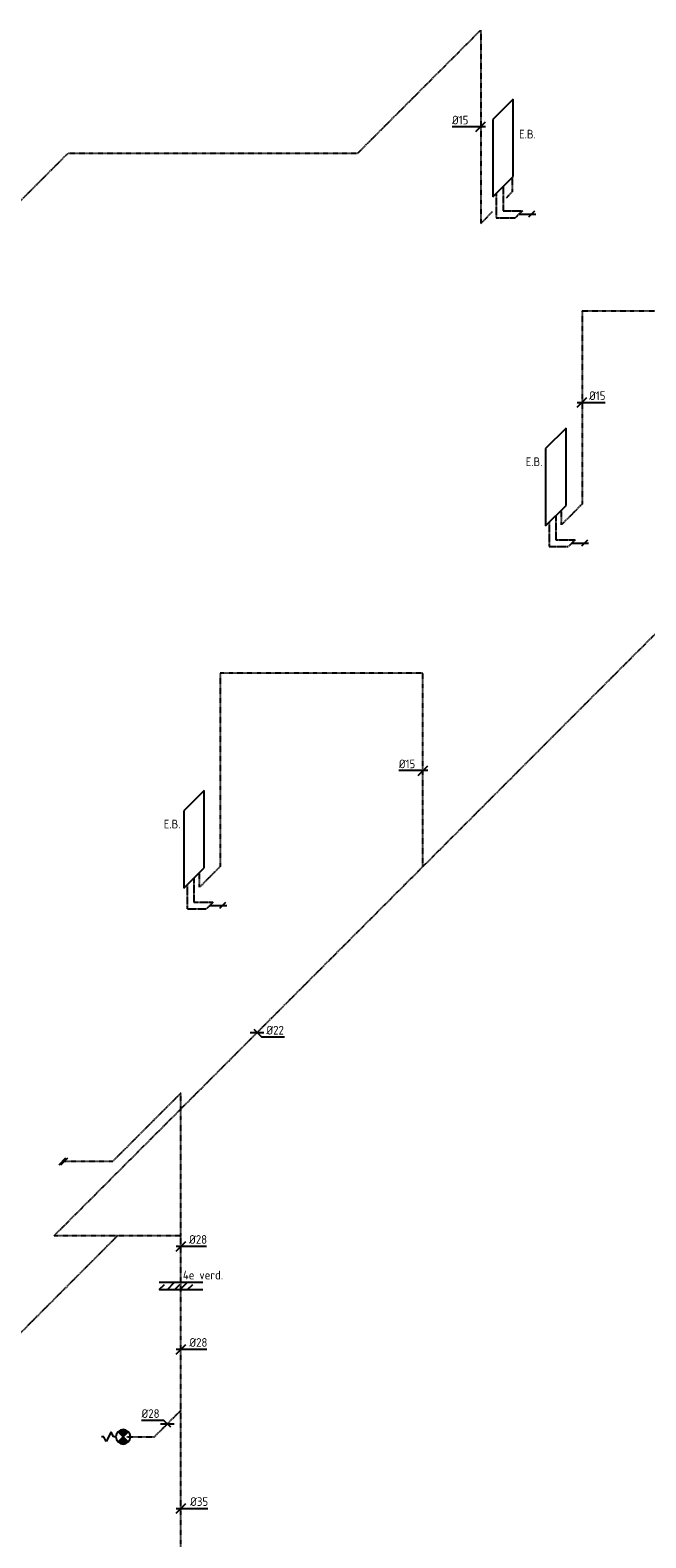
# Model space of a CAD drawing. Header units: millimetres. Extents: x 437 to 48624, y 626 to 41294.
# Tile 7 of 9: x 32695 to 39071, y 11179 to 26773. Entities that reach past the tile are written whole.
import ezdxf

# ---------------------------------------------------------------- set-up
doc = ezdxf.new("R2010")
doc.units = ezdxf.units.MM
doc.header["$MEASUREMENT"] = 0
doc.linetypes.add('2322109', pattern=[10, 5, -2, 1, -2])
doc.linetypes.add('2322110', pattern=[10, 5, -1, 1, -1, 1, -1])
for name, color, linetype in [('WL531---', 5, '2322109'), ('WL532---', 1, '2322110'), ('WL561---', 4, 'Continuous'), ('WM531---', 1, 'Continuous'), ('WT561---', 7, 'Continuous')]:
    doc.layers.add(name, color=color, linetype=linetype)
doc.styles.add('STABICAD-018', font='ISOCP.SHX', dxfattribs={"height": 1.8})

# ---------------------------------------------------------------- blocks, each defined once
blk = doc.blocks.new('PI_SYM064')
at = {"color": 0, "linetype": 'Continuous'}
for p, q in [((-1, 2.5), (1, 3.5)), ((0, 4), (0, 4.5)), ((1, 3.5), (0, 4)), ((1.06, -1.06), (-1.06, 1.06)), ((-1.06, -1.06), (1.06, 1.06)), ((0, 2), (-1, 2.5)), ((0, 1.5), (0, 2))]:
    blk.add_line(p, q, dxfattribs=at)
at = {"color": 0, "linetype": 'Continuous', "const_width": 1.5}
for points in [[(-0.53, 0.53, 0.414214), (-0.53, -0.53, 1)], [(0.53, 0.53, -0.414214), (0.53, -0.53, -1)]]:
    blk.add_lwpolyline(points, format="xyb", dxfattribs=at)
at = {"color": 0, "linetype": 'Continuous'}
blk.add_circle((0, 0), 1.5, dxfattribs=at)
blk = doc.blocks.new('*U110')
at = {"color": 0, "linetype": 'Continuous'}
for p, q in [((-50, -50), (50, 50)), ((-50, 0), (45, 0)), ((45, 0), (279, 0))]:
    blk.add_line(p, q, dxfattribs=at)
at = {"color": 0, "linetype": 'Continuous', "style": 'STABICAD-018'}
blk.add_text('%%c35', height=90, dxfattribs=at).set_placement((95, 25))
at = {"layer": 'WL561---', "color": 2, "style": 'STABICAD-018'}
blk.add_attdef('CODE', (56298, -26537), '', height=1.2, dxfattribs=at)
blk = doc.blocks.new('*U107')
at = {"color": 0, "linetype": 'Continuous'}
for p, q in [((-50, -50), (50, 50)), ((-50, 0), (37, 0)), ((37, 0), (267, 0))]:
    blk.add_line(p, q, dxfattribs=at)
at = {"color": 0, "linetype": 'Continuous', "style": 'STABICAD-018'}
blk.add_text('%%c28', height=90, dxfattribs=at).set_placement((87, 25))
at = {"layer": 'WL561---', "color": 2, "style": 'STABICAD-018'}
blk.add_attdef('CODE', (56298, -24891), '', height=1.2, dxfattribs=at)
blk = doc.blocks.new('*U108')
at = {"color": 0, "linetype": 'Continuous'}
for p, q in [((-50, -50), (50, 50)), ((-50, 0), (34, 0)), ((34, 0), (264, 0))]:
    blk.add_line(p, q, dxfattribs=at)
at = {"color": 0, "linetype": 'Continuous', "style": 'STABICAD-018'}
blk.add_text('%%c28', height=90, dxfattribs=at).set_placement((84, 25))
at = {"layer": 'WL561---', "color": 2, "style": 'STABICAD-018'}
blk.add_attdef('CODE', (56298, -23825), '', height=1.2, dxfattribs=at)
blk = doc.blocks.new('*U105')
at = {"color": 0, "linetype": 'Continuous'}
for p, q in [((-71, 0), (71, 0)), ((-35, 35), (46, -46)), ((46, -46), (282, -46))]:
    blk.add_line(p, q, dxfattribs=at)
at = {"color": 0, "linetype": 'Continuous', "style": 'STABICAD-018'}
blk.add_text('%%c22', height=90, dxfattribs=at).set_placement((96, -21))
at = {"layer": 'WL561---', "color": 2, "style": 'STABICAD-018'}
blk.add_attdef('CODE', (57087, -21615), '', height=1.2, dxfattribs=at)
blk = doc.blocks.new('*U104')
at = {"color": 0, "linetype": 'Continuous'}
for p, q in [((-33, 0), (-249, 0)), ((-50, -50), (50, 50)), ((50, 0), (-33, 0))]:
    blk.add_line(p, q, dxfattribs=at)
at = {"color": 0, "linetype": 'Continuous', "style": 'STABICAD-018'}
blk.add_text('%%c15', height=90, dxfattribs=at).set_placement((-249, 25))
at = {"layer": 'WL561---', "color": 2, "style": 'STABICAD-018'}
blk.add_attdef('CODE', (58804, -18907), '', height=1.2, dxfattribs=at)
blk = doc.blocks.new('*U111')
at = {"color": 0, "linetype": 'Continuous'}
for p, q in [((-50, -50), (50, 50)), ((-50, 0), (23, 0)), ((23, 0), (239, 0))]:
    blk.add_line(p, q, dxfattribs=at)
at = {"color": 0, "linetype": 'Continuous', "style": 'STABICAD-018'}
blk.add_text('%%c15', height=90, dxfattribs=at).set_placement((73, 25))
at = {"layer": 'WL561---', "color": 2, "style": 'STABICAD-018'}
blk.add_attdef('CODE', (60451, -15098), '', height=1.2, dxfattribs=at)
blk = doc.blocks.new('*U119')
at = {"color": 0, "linetype": 'Continuous'}
for p, q in [((-81, 0), (-297, 0)), ((50, 0), (-81, 0)), ((-50, -50), (50, 50))]:
    blk.add_line(p, q, dxfattribs=at)
at = {"color": 0, "linetype": 'Continuous', "style": 'STABICAD-018'}
blk.add_text('%%c15', height=90, dxfattribs=at).set_placement((-297, 25))
at = {"layer": 'WL561---', "color": 2, "style": 'STABICAD-018'}
blk.add_attdef('CODE', (59402, -12247), '', height=1.2, dxfattribs=at)
blk = doc.blocks.new('*U127')
at = {"color": 0, "linetype": 'Continuous'}
for p, q in [((-37, 37), (-267, 37)), ((-71, 0), (71, 0)), ((35, -35), (-37, 37))]:
    blk.add_line(p, q, dxfattribs=at)
at = {"color": 0, "linetype": 'Continuous', "style": 'STABICAD-018'}
blk.add_text('%%c28', height=90, dxfattribs=at).set_placement((-267, 62))
at = {"layer": 'WL561---', "color": 2, "style": 'STABICAD-018'}
blk.add_attdef('CODE', (56157, -25664), '', height=1.2, dxfattribs=at)

msp = doc.modelspace()

# ---------------------------------------------------------------- linework, layer by layer
for p, q in [((34031.7, 13822.8), (34481.7, 13822.8)), ((34031.7, 13747.8), (34084.6, 13800.6)), ((34031.7, 13747.8), (34481.7, 13747.8)), ((34116, 13747.8), (34191, 13822.8)), ((34193.3, 13747.8), (34246.1, 13800.6)), ((34248.9, 13747.8), (34323.9, 13822.8)), ((34325.2, 13747.8), (34378.1, 13800.6))]:
    msp.add_line(p, q)
at = {"layer": 'WL531---', "linetype": '2322109'}
for p, q in [((36087.6, 25500.6), (37360.4, 26773.4)), ((37360.4, 26773.4), (37360.4, 24773.4)), ((31814.8, 24227.8), (33087.6, 25500.6)), ((33087.6, 25500.6), (36087.6, 25500.6)), ((37689, 25102), (37689, 25252)), ((37627.2, 25040.2), (37689, 25102)), ((37360.4, 24773.4), (37485.8, 24898.8)), ((38409.8, 23870), (38409.8, 21870)), ((38409.8, 23870), (42318.4, 23870)), ((32943.8, 14304), (42368.4, 23728.6)), ((38409.8, 21870), (38197.7, 21657.9)), ((38197.7, 21657.9), (38197.7, 21807.9)), ((36762.2, 20122.4), (34662.2, 20122.4)), ((34662.2, 20122.4), (34662.2, 18122.4)), ((36762.2, 18122.4), (36762.2, 20122.4)), ((34662.2, 18122.4), (34450.1, 17910.2)), ((34450.1, 17910.2), (34450.1, 18060.2)), ((34256.7, 15780.3), (33549.6, 15073.2)), ((34256.7, 14304), (34256.7, 15780.3)), ((33549.6, 15073.2), (33049.6, 15073.2)), ((33600.3, 14304), (31973.9, 12677.6)), ((34256.7, 14304), (32943.8, 14304)), ((34256.7, 12498.6), (34256.7, 14304)), ((33983.2, 12225), (34256.7, 12498.6)), ((34256.7, 9398.6), (34256.7, 12498.6)), ((33694.9, 12224.6), (33983.2, 12225))]:
    msp.add_line(p, q, dxfattribs=at)
at = {"layer": 'WL532---', "linetype": '2322110'}
for p, q in [((37591.9, 25154.3), (37591.9, 24904.3)), ((37521.2, 25083.6), (37521.2, 24833.6)), ((37521.2, 24833.6), (37721.2, 24833.6)), ((37591.9, 24904.3), (37791.9, 24904.3)), ((37791.9, 24904.3), (37721.2, 24833.6)), ((38067.9, 21681.4), (38067.9, 21431.4)), ((38138.6, 21752.1), (38138.6, 21502.1)), ((38067.9, 21431.4), (38267.9, 21431.4)), ((38138.6, 21502.1), (38338.6, 21502.1)), ((38338.6, 21502.1), (38267.9, 21431.4)), ((34320.2, 17933.7), (34320.2, 17683.7)), ((34390.9, 18004.4), (34390.9, 17754.4)), ((34320.2, 17683.7), (34520.2, 17683.7)), ((34390.9, 17754.4), (34590.9, 17754.4)), ((34590.9, 17754.4), (34520.2, 17683.7))]:
    msp.add_line(p, q, dxfattribs=at)
at = {"layer": 'WL561---', "color": 2}
for p, q in [((37697.9, 26060.3), (37485.8, 25848.2)), ((37697.9, 25260.3), (37697.9, 26060.3)), ((37485.8, 25848.2), (37485.8, 25048.2)), ((37485.8, 25048.2), (37697.9, 25260.3)), ((37756.5, 24868.9), (37931.5, 24868.9)), ((37918.7, 24899.9), (37856.8, 24838)), ((38244.7, 22658.1), (38032.5, 22446)), ((38244.7, 21858.1), (38244.7, 22658.1)), ((38032.5, 22446), (38032.5, 21646)), ((38032.5, 21646), (38244.7, 21858.1)), ((38303.2, 21466.7), (38478.2, 21466.7)), ((38465.4, 21497.7), (38403.6, 21435.8)), ((34497, 18910.5), (34284.9, 18698.3)), ((34497, 18110.5), (34497, 18910.5)), ((34284.9, 18698.3), (34284.9, 17898.3)), ((34284.9, 17898.3), (34497, 18110.5)), ((34555.6, 17719), (34730.6, 17719)), ((34717.8, 17750), (34655.9, 17688.1)), ((32994.3, 15037.8), (33065, 15108.5)), ((33014.3, 15037.8), (33085, 15108.5))]:
    msp.add_line(p, q, dxfattribs=at)

# ---------------------------------------------------------------- block references
at = {"layer": 'WL531---', "color": 2, "linetype": '2322109', "xscale": -50, "yscale": 50, "zscale": 50, "rotation": 90}
msp.add_blockref('PI_SYM064', (33658.2, 12224.2), dxfattribs=at)
at = {"layer": 'WM531---', "linetype": 'Continuous'}
for name, p in [('*U119', (37360.4, 25773.4)), ('*U111', (38409.8, 22922.8)), ('*U104', (36762.2, 19114.2)), ('*U105', (35045.3, 16405.4)), ('*U108', (34256.7, 14195.3)), ('*U107', (34256.7, 13130)), ('*U127', (34115.2, 12357.1)), ('*U110', (34256.7, 11484))]:
    msp.add_blockref(name, p, dxfattribs=at)

# ---------------------------------------------------------------- texts
at = {"color": 1, "style": 'STABICAD-018'}
msp.add_text('4e verd.', height=90, dxfattribs=at).set_placement((34276.5, 13852.4))
at = {"layer": 'WT561---', "color": 1, "style": 'STABICAD-018'}
for p in [(37757.5, 25652.9), (37826.1, 22264.3), (34078.4, 18516.6)]:
    msp.add_text('E.B.', height=90, dxfattribs=at).set_placement(p)

doc.saveas('drawing.dxf')
